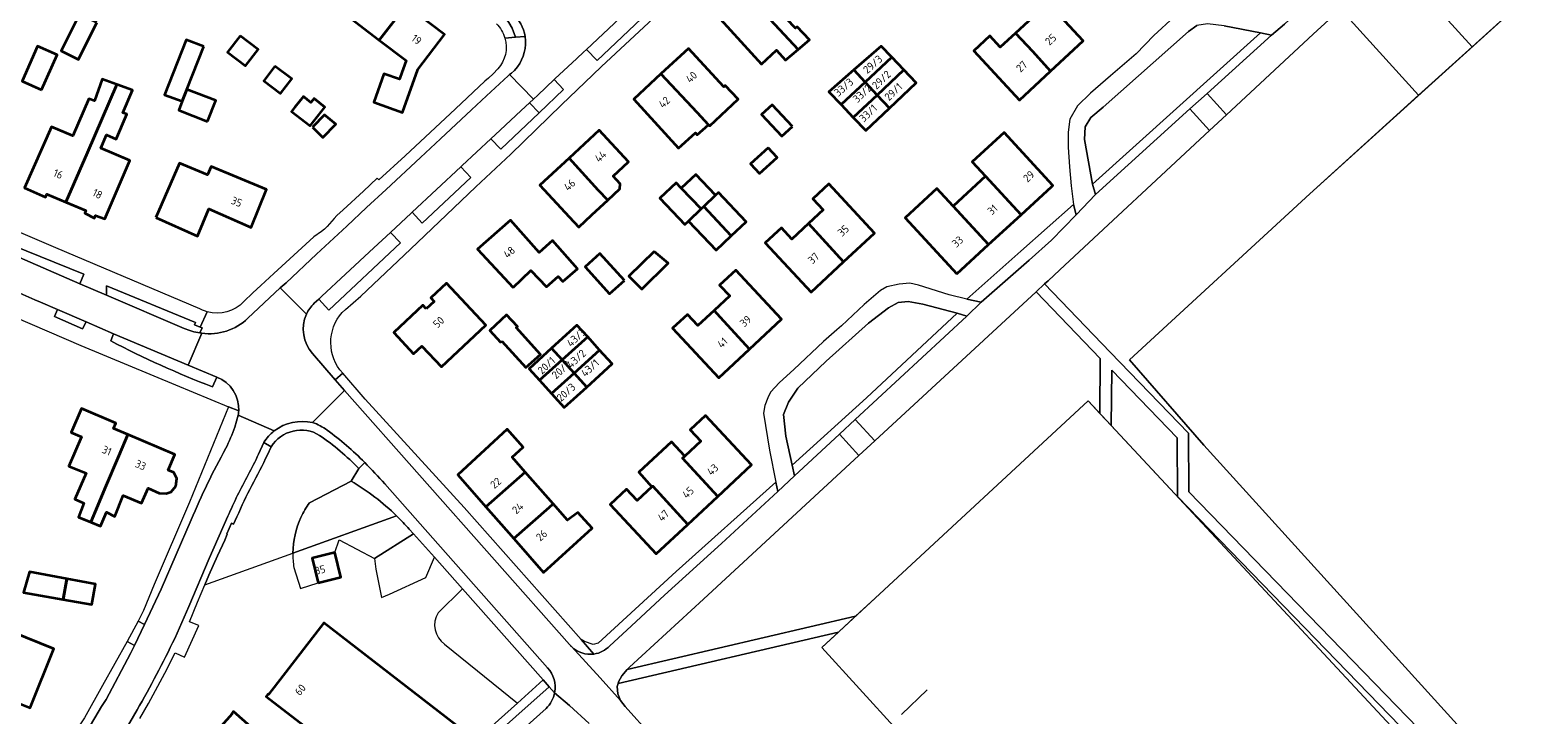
# Model space of a CAD drawing. Extents: x 150256 to 156914, y 461459 to 469481.
# Tile 29 of 256: x 153023 to 153284, y 462302 to 462421. Entities that reach past the tile are written whole.
import ezdxf
from ezdxf.enums import TextEntityAlignment as Align

# ---------------------------------------------------------------- set-up
doc = ezdxf.new("R2010")
doc.units = 0
doc.header["$LTSCALE"] = 0.75
for name, color, linetype, lineweight in [('B-RO-GR-BEPLANTING_CULTUUR_BODEMBEDEKKER-GV', 251, 'CONTINUOUS', 18), ('B-RO-GR-BEPLANTING_CULTUUR_HEESTERS-GV', 251, 'CONTINUOUS', 18), ('B-RO-GR-BOS_GEMENGD-GV', 251, 'CONTINUOUS', 13), ('B-RO-GR-BOS_LOOF-GV', 251, 'CONTINUOUS', 13), ('B-RO-GR-GRAS-GV', 251, 'CONTINUOUS', 13), ('B-RO-GR-GROENVOORZIENING-GV', 251, 'CONTINUOUS', 18), ('B-RO-IE-TERREINAFSCHEIDING_KUNSTMATIG_HEKWERK-G', 251, 'IE-TERREINAFSCHEIDING-KUNSTMATIG', 18), ('B-RO-IE-TERREINAFSCHEIDING_KUNSTMATIG_MUUR-G', 251, 'IE-TERREINAFSCHEIDING-KUNSTMATIG-DICHT', 18), ('B-RO-OG-BEBOUWING-GV', 6, 'CONTINUOUS', 35), ('B-RO-OG-BEBOUWING-T18', 1, 'CONTINUOUS', 18), ('B-RO-OG-TERREIN_CULTUURSCHEIDING-GV', 251, 'CONTINUOUS', 18), ('B-RO-VH-VERHARDING_ASFALT-GV', 251, 'CONTINUOUS', 18), ('B-RO-VH-VERHARDING_BETONSTRAATSTEEN-GV', 251, 'CONTINUOUS', 18), ('B-RO-VH-VERHARDING_FUNDERING_ZAND-GV', 251, 'CONTINUOUS', 18), ('B-RO-VH-VERHARDING_STRAATBAKSTEEN-GV', 251, 'CONTINUOUS', 18), ('B-RO-VH-VERHARDING_TEGEL-GV', 251, 'CONTINUOUS', 18)]:
    doc.layers.add(name, color=color, linetype=linetype, lineweight=lineweight)
doc.styles.add('NLCS-ISO-M200-T18', font='NLCS-ISO.ttf', dxfattribs={"height": 360})
doc.linetypes.add('IE-TERREINAFSCHEIDING-KUNSTMATIG', pattern='A,4,[82,NLCS.SHX,S=0.75,R=90,X=0,Y=0],4,-2', length=10)
doc.linetypes.add('IE-TERREINAFSCHEIDING-KUNSTMATIG-DICHT', pattern='A,8,-1,[82,NLCS.SHX,S=0.75,R=90,X=0,Y=0],-1', length=10)

msp = doc.modelspace()

# ---------------------------------------------------------------- linework, layer by layer
at = {"layer": 'B-RO-GR-BEPLANTING_CULTUUR_BODEMBEDEKKER-GV'}
for points in [[(153106.328, 462423.829), (153104.092, 462425.817), (153103.653, 462426.207), (153103.218, 462426.539), (153102.651, 462426.972), (153101.823, 462427.602), (153100.762, 462426.471), (153102.546, 462425.244), (153103.797, 462424.243), (153105.054, 462423.063), (153105.74, 462422.216), (153106.279, 462421.26), (153106.878, 462419.671), (153108.516, 462419.798)], [(153086.278, 462336.794), (153068.324, 462330.33)], [(153068.491, 462327.845), (153069.651, 462324.21), (153072.718, 462325.185), (153071.669, 462329.47), (153075.596, 462330.432), (153076.324, 462332.625), (153082.466, 462329.428), (153089.189, 462333.673)], [(153089.189, 462333.673), (153088.471, 462334.473)]]:
    msp.add_lwpolyline(points, dxfattribs=at)
for points in [[(153108.516, 462419.798, 0.1712226), (153106.328, 462423.829)], [(153088.471, 462334.473, 0.0194918), (153086.278, 462336.794)], [(153068.324, 462330.33, 0.0406496), (153068.491, 462327.845)]]:
    msp.add_lwpolyline(points, format="xyb", dxfattribs=at)
at = {"layer": 'B-RO-GR-BEPLANTING_CULTUUR_HEESTERS-GV'}
msp.add_lwpolyline([(153082.466, 462329.428), (153082.707, 462327.528), (153083.673, 462322.626), (153085.039, 462323.246), (153091.319, 462326.095), (153092.834, 462329.617), (153089.189, 462333.673)], close=True, dxfattribs=at)
msp.add_lwpolyline([(153094.596, 462314.568), (153107.216, 462304.372), (153111.658, 462308.402), (153097.68, 462324.136), (153093.473, 462319.996)], dxfattribs=at)
msp.add_lwpolyline([(153093.473, 462319.996, 0.3988608), (153094.596, 462314.568)], format="xyb", dxfattribs=at)
at = {"layer": 'B-RO-GR-BOS_GEMENGD-GV'}
msp.add_lwpolyline([(153287.315, 462281.463), (153226.013, 462349.045), (153213.155, 462363.798), (153244.393, 462392.562), (153263.223, 462409.609), (153249.695, 462424.551), (153244.947, 462420.176), (153229.957, 462406.231), (153227.029, 462403.507), (153201.114, 462379.397), (153199.077, 462377.514), (153198.464, 462376.947), (153209.844, 462365.157), (153223.392, 462351.122), (153223.46, 462340.95), (153282.059, 462280.521), (153283.576, 462274.312), (153291.372, 462277.825)], dxfattribs=at)
at = {"layer": 'B-RO-GR-BOS_LOOF-GV'}
msp.add_lwpolyline([(153317.659, 462487.048), (153316.915, 462486.351), (153315.906, 462485.406), (153288.203, 462460.035), (153278.597, 462451.184), (153275.798, 462448.604), (153258.902, 462433.035), (153272.504, 462418.01), (153316.772, 462458.086), (153356.329, 462414.287), (153367.801, 462401.586), (153373.728, 462394.796)], dxfattribs=at)
for points in [[(153165.751, 462319.4), (153169.127, 462322.532), (153205.99, 462356.722), (153208.03, 462354.532), (153208.121, 462364.063), (153196.995, 462375.589), (153169.092, 462349.796), (153166.338, 462347.25), (153139.428, 462322.376), (153126.612, 462310.594), (153126.225, 462310.164)], [(153281.078, 462276.11), (153280.245, 462279.519), (153221.466, 462340.134), (153221.397, 462350.309), (153210.102, 462362.011), (153210.01, 462352.406), (153230.487, 462330.423), (153257.685, 462301.224)], [(153125.055, 462304.805), (153125.844, 462303.791), (153130.429, 462298.684), (153160.317, 462263.518), (153163.255, 462263.239), (153165.981, 462263.182), (153168.112, 462263.33), (153175.379, 462263.633), (153179.063, 462264.118), (153182.611, 462264.931), (153185.56, 462265.667), (153189.955, 462267.075), (153172.35, 462286.169), (153178.845, 462291.972), (153179.485, 462292.544), (153159.918, 462313.991), (153162.79, 462316.655), (153124.623, 462307.736), (153124.483, 462307.219), (153124.569, 462305.981)]]:
    msp.add_lwpolyline(points, close=True, dxfattribs=at)
at = {"layer": 'B-RO-GR-GRAS-GV'}
msp.add_lwpolyline([(153375.171, 462393.143), (153373.728, 462394.796), (153367.801, 462401.586), (153356.329, 462414.287), (153316.772, 462458.086), (153272.504, 462418.01), (153263.223, 462409.609), (153244.393, 462392.562), (153213.155, 462363.798), (153226.013, 462349.045), (153287.315, 462281.463), (153391.274, 462374.697)], close=True, dxfattribs=at)
at = {"layer": 'B-RO-GR-GROENVOORZIENING-GV'}
for points in [[(153072.954, 462350.724, 0.4142754), (153064.578, 462348.754)], [(153079.757, 462344.973, 0.0490573), (153072.954, 462350.724)], [(153063.936, 462347.38, -0.0143232), (153061.222, 462342.034)], [(153061.222, 462342.034, 0.0242253), (153058.651, 462336.632)], [(153086.278, 462336.794, 0.061405), (153078.393, 462342.804)], [(153069.728, 462336.53, -0.0477656), (153071.199, 462339.06)], [(153071.199, 462339.06, 0.0477656), (153069.728, 462336.53)], [(153068.324, 462330.33, -0.1048179), (153069.728, 462336.53)], [(153069.728, 462336.53, 0.1048179), (153068.324, 462330.33)]]:
    msp.add_lwpolyline(points, format="xyb", dxfattribs=at)
for points in [[(153064.578, 462348.754), (153063.936, 462347.38)], [(153071.199, 462339.06), (153078.393, 462342.804), (153079.757, 462344.973)], [(153078.393, 462342.804), (153071.199, 462339.06)], [(153058.651, 462336.632), (153058.073, 462335.366), (153057.694, 462335.531), (153056.89, 462333.665), (153056.968, 462333.62), (153056.527, 462332.576), (153055.293, 462329.867), (153053.803, 462326.5), (153053.102, 462324.851), (153068.324, 462330.33)], [(153068.324, 462330.33), (153086.278, 462336.794)]]:
    msp.add_lwpolyline(points, dxfattribs=at)
at = {"layer": 'B-RO-IE-TERREINAFSCHEIDING_KUNSTMATIG_HEKWERK-G'}
for points in [[(153356.329, 462414.287), (153316.772, 462458.086), (153244.393, 462392.562), (153213.155, 462363.798)], [(153213.155, 462363.798), (153226.013, 462349.045), (153287.315, 462281.463), (153391.274, 462374.697), (153367.801, 462401.586), (153356.329, 462414.287)], [(153169.127, 462322.532), (153205.99, 462356.722), (153230.487, 462330.423)], [(153230.487, 462330.423), (153257.685, 462301.224)], [(153169.127, 462322.532), (153159.918, 462313.991)]]:
    msp.add_lwpolyline(points, dxfattribs=at)
at = {"layer": 'B-RO-IE-TERREINAFSCHEIDING_KUNSTMATIG_MUUR-G'}
msp.add_lwpolyline([(153178.165, 462306.678), (153173.675, 462302.403)], dxfattribs=at)
at = {"layer": 'B-RO-OG-BEBOUWING-GV'}
for points in [[(153146.933, 462427.103), (153155.789, 462417.545), (153157.764, 462419.201), (153155.632, 462421.467), (153155.351, 462421.213), (153153.842, 462422.809), (153156.711, 462425.431), (153151.408, 462431.192), (153151.189, 462430.992), (153149.999, 462431.103), (153148.716, 462429.931), (153148.9, 462428.9)], [(153083.292, 462419.15), (153087.921, 462425.19), (153081.902, 462429.778), (153077.306, 462423.712)], [(153193.462, 462420.394), (153196.43, 462417.18), (153199.499, 462413.79), (153205.159, 462419.036), (153197.247, 462427.573), (153194.528, 462425.054), (153196.359, 462423.078)], [(153087.921, 462425.19), (153083.292, 462419.15), (153087.912, 462415.629), (153086.878, 462412.732), (153086.762, 462412.406), (153084.097, 462413.358), (153082.331, 462408.414), (153087.294, 462406.642), (153089.952, 462414.084), (153094.568, 462420.125)], [(153155.789, 462417.545), (153146.933, 462427.103), (153145.031, 462425.365), (153143.986, 462425.574), (153142.685, 462424.385), (153142.627, 462423.168), (153142.276, 462422.847), (153149.445, 462415.002), (153152.033, 462417.407), (153153.606, 462415.715)], [(153034.397, 462422.218), (153031.393, 462423.658), (153028.227, 462417.301), (153031.201, 462415.836)], [(153059.198, 462419.938), (153057.008, 462417.069), (153060.116, 462414.696), (153062.306, 462417.566)], [(153199.499, 462413.79), (153196.43, 462417.18), (153193.462, 462420.394), (153190.803, 462417.93), (153188.981, 462419.896), (153186.195, 462417.315), (153194.099, 462408.786)], [(153024.829, 462410.584), (153027.5, 462416.614), (153024.135, 462418.104), (153021.464, 462412.074)], [(153052.906, 462418.074), (153049.871, 462419.21), (153046.123, 462409.724), (153049.158, 462408.588), (153049.953, 462410.644)], [(153140.298, 462404.525), (153140.487, 462404.309), (153145.434, 462408.93), (153143.164, 462411.336), (153142.933, 462411.105), (153136.801, 462417.741), (153132.045, 462413.336), (153138.331, 462406.637)], [(153165.447, 462414.004), (153167.405, 462411.887), (153172.03, 462416.202), (153170.195, 462418.131)], [(153065.208, 462414.682), (153063.283, 462412.145), (153066.211, 462409.922), (153068.137, 462412.46)], [(153167.405, 462411.887), (153169.463, 462409.662), (153174.096, 462414.031), (153172.03, 462416.202)], [(153037.872, 462411.484), (153035.333, 462412.417), (153033.953, 462408.663), (153032.993, 462409.016), (153030.209, 462402.595), (153026.553, 462404.18), (153021.858, 462393.597), (153025.514, 462391.973), (153025.716, 462392.483), (153029.046, 462391.09), (153032.782, 462399.707)], [(153140.298, 462404.525), (153138.331, 462406.637), (153132.045, 462413.336), (153127.329, 462408.969), (153135.108, 462400.445), (153138.027, 462403.12), (153138.325, 462402.769)], [(153163.242, 462408.001), (153167.405, 462411.887), (153165.447, 462414.004), (153161.114, 462410.238)], [(153167.405, 462411.887), (153163.242, 462408.001), (153165.35, 462405.785), (153169.463, 462409.662)], [(153169.463, 462409.662), (153171.591, 462407.361), (153176.237, 462411.781), (153174.096, 462414.031)], [(153037.872, 462411.484), (153032.782, 462399.707), (153029.046, 462391.09), (153032.494, 462389.648), (153032.296, 462389.178), (153034.009, 462388.317), (153034.175, 462388.782), (153035.783, 462388.226), (153040.098, 462398.307), (153035.088, 462400.479), (153036.073, 462402.751), (153037.705, 462402.044), (153039.559, 462406.322), (153038.913, 462406.592), (153040.545, 462410.501)], [(153053.557, 462405.084), (153054.963, 462408.689), (153049.953, 462410.644), (153049.158, 462408.588), (153048.555, 462407.06)], [(153068.687, 462407.553), (153068.116, 462406.832), (153071.291, 462404.317), (153073.87, 462407.571), (153071.985, 462409.065), (153071.431, 462408.366), (153070.141, 462409.388)], [(153171.591, 462407.361), (153169.463, 462409.662), (153165.35, 462405.785), (153167.528, 462403.496)], [(153154.83, 462404.22), (153151.305, 462407.989), (153149.48, 462406.282), (153153.005, 462402.513)], [(153071.739, 462404.088), (153073.532, 462402.327), (153075.742, 462404.611), (153073.828, 462406.256)], [(153116.133, 462398.705), (153121.177, 462393.215), (153122.827, 462391.436), (153124.941, 462393.397), (153125.013, 462394.285), (153123.772, 462395.622), (153126.433, 462398.09), (153121.37, 462403.556)], [(153194.39, 462388.916), (153199.707, 462393.795), (153199.922, 462393.993), (153191.477, 462403.195), (153185.945, 462398.119), (153188.252, 462395.605)], [(153150.605, 462400.52), (153147.575, 462397.753), (153149.115, 462396.066), (153152.145, 462398.833)], [(153044.617, 462388.434), (153051.807, 462385.211), (153053.751, 462389.962), (153061.129, 462386.738), (153063.74, 462393.311), (153054.166, 462397.263), (153053.55, 462395.849), (153048.718, 462397.877)], [(153121.177, 462393.215), (153116.133, 462398.705), (153111.104, 462394.047), (153116.173, 462388.574), (153117.823, 462386.795), (153120.092, 462388.899), (153122.827, 462391.436)], [(153136.811, 462387.84), (153138.997, 462389.926), (153135.569, 462393.519), (153134.675, 462394.467), (153131.85, 462391.804), (153136.163, 462387.229)], [(153135.569, 462393.519), (153138.997, 462389.926), (153139.454, 462390.362), (153141.489, 462392.304), (153138.097, 462395.902)], [(153163.672, 462380.762), (153169.05, 462385.759), (153161.122, 462394.29), (153158.321, 462391.688), (153160.119, 462389.754), (153157.574, 462387.388)], [(153194.39, 462388.916), (153188.252, 462395.605), (153182.625, 462390.441), (153188.763, 462383.752)], [(153139.454, 462390.362), (153144.214, 462385.251), (153146.795, 462387.684), (153141.993, 462392.778), (153141.489, 462392.304)], [(153183.252, 462378.695), (153188.763, 462383.752), (153182.625, 462390.441), (153179.838, 462393.478), (153174.327, 462388.42)], [(153138.997, 462389.926), (153136.811, 462387.84), (153141.586, 462382.774), (153144.214, 462385.251), (153139.454, 462390.362)], [(153106.456, 462376.347), (153109.499, 462379.261), (153112.213, 462376.426), (153114.27, 462378.25), (153115.065, 462377.351), (153117.586, 462379.586), (153113.274, 462384.45), (153110.954, 462382.393), (153105.999, 462387.983), (153100.316, 462382.946)], [(153157.574, 462387.388), (153154.696, 462384.714), (153152.898, 462386.649), (153150.104, 462384.053), (153158.033, 462375.521), (153163.672, 462380.762)], [(153125.721, 462377.543), (153121.497, 462382.203), (153118.942, 462379.888), (153123.167, 462375.227)], [(153130.856, 462382.557), (153126.515, 462378.3), (153128.739, 462376.032), (153133.32, 462380.523)], [(153147.388, 462365.679), (153152.931, 462370.842), (153144.995, 462379.362), (153142.204, 462376.763), (153143.96, 462374.878), (153141.267, 462372.37), (153142.324, 462371.209)], [(153091.427, 462372.662), (153090.852, 462373.277), (153085.8, 462368.551), (153089.23, 462364.868), (153090.654, 462366.2), (153094.036, 462362.585), (153101.733, 462369.786), (153094.918, 462377.077), (153092.205, 462374.541), (153092.779, 462373.927)], [(153104.503, 462367.064), (153108.685, 462362.468), (153111.199, 462364.756), (153106.985, 462369.384), (153107.202, 462369.587), (153105.324, 462371.596), (153102.417, 462368.878), (153104.295, 462366.869)], [(153147.388, 462365.679), (153142.324, 462371.209), (153141.267, 462372.37), (153138.428, 462369.725), (153136.62, 462371.666), (153134.06, 462369.281), (153142.049, 462360.705)], [(153114.929, 462363.78), (153119.376, 462367.771), (153117.509, 462369.822), (153113.088, 462365.798)], [(153114.929, 462363.78), (153117.008, 462361.5), (153121.439, 462365.504), (153119.376, 462367.771)], [(153113.088, 462365.798), (153109.206, 462362.266), (153111.021, 462360.272), (153114.929, 462363.78)], [(153121.439, 462365.504), (153117.008, 462361.5), (153119.211, 462359.085), (153123.625, 462363.103)], [(153117.008, 462361.5), (153114.929, 462363.78), (153111.021, 462360.272), (153113.109, 462357.978)], [(153113.109, 462357.978), (153115.323, 462355.546), (153119.211, 462359.085), (153117.008, 462361.5)], [(153033.332, 462335.701), (153034.552, 462338.593), (153035.845, 462341.655), (153038.176, 462347.178), (153039.756, 462350.881), (153037.297, 462351.93), (153037.684, 462352.848), (153031.705, 462355.398), (153029.921, 462351.212), (153031.706, 462350.451), (153029.561, 462345.419), (153032.512, 462344.16), (153030.583, 462339.678), (153032.15, 462338.975), (153031.231, 462336.58)], [(153135.79, 462346.762), (153141.876, 462340.147), (153147.734, 462345.608), (153139.772, 462354.15), (153137.103, 462351.662), (153138.936, 462349.695), (153136.162, 462347.109)], [(153039.756, 462350.881), (153038.176, 462347.178), (153035.845, 462341.655), (153034.552, 462338.593), (153033.332, 462335.701), (153035.026, 462334.992), (153036.042, 462337.407), (153037.501, 462336.677), (153038.961, 462340.325), (153042.143, 462338.966), (153043.264, 462341.576), (153045.2, 462340.744), (153046.36, 462340.631), (153047.268, 462340.974), (153048.068, 462341.953), (153048.227, 462343.278), (153047.732, 462344.287), (153046.74, 462344.71), (153047.892, 462347.412)], [(153108.542, 462344.376), (153106.303, 462346.925), (153108.177, 462348.666), (153105.44, 462351.783), (153096.868, 462343.92), (153101.754, 462338.343)], [(153136.689, 462335.312), (153141.876, 462340.147), (153135.79, 462346.762), (153136.162, 462347.109), (153133.898, 462349.588), (153128.222, 462344.345), (153130.497, 462341.828), (153130.618, 462341.941)], [(153113.401, 462338.842), (153108.542, 462344.376), (153101.754, 462338.343), (153106.552, 462332.868), (153112.722, 462338.247)], [(153136.689, 462335.312), (153130.618, 462341.941), (153130.497, 462341.828), (153127.931, 462339.436), (153126.111, 462341.388), (153123.282, 462338.752), (153131.231, 462330.224)], [(153113.401, 462338.842), (153112.722, 462338.247), (153106.552, 462332.868), (153111.692, 462327.002), (153120.123, 462334.682), (153117.633, 462337.347), (153115.856, 462336.046)], [(153072.718, 462325.185), (153076.646, 462326.147), (153075.596, 462330.432), (153071.669, 462329.47)], [(153028.529, 462322.304), (153029.191, 462325.891), (153022.71, 462327.123), (153021.707, 462323.519)], [(153029.191, 462325.891), (153028.529, 462322.304), (153033.532, 462321.414), (153034.171, 462324.945)], [(153088.068, 462286.862), (153097.872, 462299.583), (153073.658, 462318.255), (153064.085, 462305.878), (153064.009, 462305.935), (153063.694, 462305.529), (153070.242, 462300.464), (153069.214, 462299.319), (153068.234, 462300.199), (153066.163, 462297.89), (153067.141, 462297.011), (153066.074, 462295.824), (153058.07, 462302.929), (153057.733, 462302.549), (153057.808, 462302.483), (153047.376, 462290.794), (153070.27, 462270.446), (153080.669, 462282.131), (153080.744, 462282.064), (153081.025, 462282.385), (153081.081, 462282.448), (153074.876, 462287.991), (153080.342, 462292.662), (153088.002, 462286.777)], [(153019.387, 462304.927), (153022.826, 462303.537), (153026.947, 462313.747), (153017.2, 462317.679), (153014.213, 462310.279), (153010.319, 462311.85), (153007.616, 462305.155), (153017.817, 462301.04)]]:
    msp.add_lwpolyline(points, close=True, dxfattribs=at)
at = {"layer": 'B-RO-OG-TERREIN_CULTUURSCHEIDING-GV'}
for points in [[(153272.504, 462418.01), (153258.902, 462433.035), (153252.162, 462426.825), (153249.695, 462424.551), (153263.223, 462409.609)], [(153129.076, 462426.836), (153125.725, 462423.709), (153124.922, 462422.96), (153119.139, 462417.565), (153120.981, 462415.643), (153130.807, 462424.947)], [(153235.845, 462420.455), (153229.543, 462421.657), (153226.656, 462421.962), (153224.848, 462421.72), (153223.4, 462420.69), (153208.627, 462407.558), (153206.482, 462405.744), (153205.477, 462404.143), (153205.361, 462401.96), (153206.793, 462394.222)], [(153109.279, 462408.318), (153110.947, 462406.591), (153115.166, 462410.624), (153113.561, 462412.335), (153110.713, 462409.663), (153109.96, 462408.957)], [(153110.947, 462406.591), (153109.279, 462408.318), (153107.853, 462406.98), (153104.2, 462403.576), (153102.59, 462402.074), (153104.354, 462400.288)], [(153097.407, 462397.243), (153088.963, 462389.374), (153090.737, 462387.485), (153099.152, 462395.391)], [(153072.804, 462374.317), (153074.55, 462372.42), (153086.952, 462384.055), (153085.221, 462385.88), (153082.337, 462383.187), (153077.453, 462378.625), (153073.352, 462374.824)], [(153016.979, 462384.785), (153016.424, 462383.51), (153031.439, 462376.982), (153032.16, 462378.66)], [(153154.764, 462345.538), (153167.615, 462357.198), (153183.314, 462371.883), (153177.381, 462373.459), (153174.832, 462373.912), (153173.137, 462373.714), (153171.445, 462372.798), (153167.974, 462370.148), (153160.646, 462363.591), (153155.759, 462358.881), (153154.118, 462356.47), (153153.276, 462354.35), (153153.687, 462350.614)], [(153032.563, 462370.362), (153027.592, 462372.5), (153027.072, 462371.301), (153031.884, 462369.164)], [(153032.727, 462299.575), (153032.729, 462299.578), (153035.164, 462303.75), (153036.002, 462304.992), (153040.212, 462312.928), (153040.895, 462314.362), (153039.64, 462315.01), (153035.368, 462307.425), (153032.269, 462301.801), (153031.182, 462300.231)]]:
    msp.add_lwpolyline(points, close=True, dxfattribs=at)
for points in [[(153052.221, 462368.453), (153052.597, 462369.341), (153052.285, 462369.466), (153051.32, 462369.855), (153051.495, 462370.277), (153036.062, 462376.61), (153036.086, 462375.007)], [(153036.086, 462375.007), (153049.502, 462369.236)], [(153054.401, 462359.127), (153055.155, 462360.802), (153055.149, 462360.804), (153050.217, 462362.879), (153037.287, 462368.299), (153036.79, 462367.088)], [(153058.951, 462354.956), (153057.183, 462355.684), (153050.422, 462339.179), (153044.312, 462324.894), (153042.476, 462320.388), (153041.514, 462318.564)], [(153058.293, 462352.141), (153058.856, 462354.206)], [(153041.514, 462318.564), (153042.623, 462317.989), (153045.524, 462324.079), (153050.74, 462336.097)]]:
    msp.add_lwpolyline(points, dxfattribs=at)
for points in [[(153049.502, 462369.236, 0.0637418), (153052.221, 462368.453)], [(153036.79, 462367.088, 0.0280912), (153054.401, 462359.127)], [(153058.856, 462354.206, 0.0334719), (153058.951, 462354.956)], [(153056.703, 462348.491, 0.0301452), (153058.293, 462352.141)], [(153050.74, 462336.097, -0.0281616), (153056.703, 462348.491)]]:
    msp.add_lwpolyline(points, format="xyb", dxfattribs=at)
at = {"layer": 'B-RO-VH-VERHARDING_ASFALT-GV'}
for points in [[(153259.698, 462440.268), (153257.015, 462437.79), (153248.965, 462430.289), (153240.028, 462421.961), (153237.729, 462420.042), (153226.594, 462409.937), (153229.957, 462406.231), (153244.947, 462420.176), (153249.695, 462424.551), (153252.162, 462426.825), (153258.902, 462433.035), (153275.798, 462448.604), (153272.557, 462452.12)], [(153227.029, 462403.507), (153229.957, 462406.231), (153226.594, 462409.937), (153223.632, 462407.25)], [(153198.464, 462376.947), (153199.077, 462377.514), (153201.114, 462379.397), (153227.029, 462403.507), (153223.632, 462407.25), (153207.278, 462392.409), (153203.91, 462388.898), (153199.676, 462384.517), (153195.778, 462381.079), (153187.515, 462373.792), (153185.037, 462371.385), (153165.696, 462353.47), (153169.092, 462349.796), (153196.995, 462375.589)], [(153166.338, 462347.25), (153169.092, 462349.796), (153165.696, 462353.47), (153162.941, 462350.918)]]:
    msp.add_lwpolyline(points, close=True, dxfattribs=at)
for points in [[(153105.037, 462419.528), (153106.878, 462419.671), (153106.279, 462421.26), (153105.74, 462422.216), (153105.054, 462423.063), (153103.797, 462424.243), (153102.546, 462425.244), (153100.762, 462426.471), (153101.823, 462427.602)], [(153107.202, 462414.542), (153106.683, 462413.937), (153106.186, 462413.469), (153105.811, 462413.198), (153109.96, 462408.957), (153110.713, 462409.663), (153113.561, 462412.335), (153113.695, 462412.461), (153117.474, 462416.006), (153118.632, 462417.092), (153119.139, 462417.565), (153124.922, 462422.96), (153125.725, 462423.709), (153121.208, 462428.538)], [(153129.076, 462426.836), (153130.807, 462424.947), (153120.981, 462415.643), (153119.139, 462417.565), (153118.632, 462417.092), (153117.474, 462416.006), (153113.695, 462412.461), (153113.561, 462412.335), (153115.166, 462410.624), (153110.947, 462406.591), (153104.354, 462400.288), (153102.59, 462402.074), (153097.626, 462397.447), (153097.407, 462397.243), (153099.152, 462395.391), (153090.737, 462387.485), (153088.963, 462389.374), (153088.805, 462389.227), (153085.221, 462385.88), (153086.952, 462384.055), (153074.55, 462372.42), (153072.804, 462374.317), (153072.022, 462373.594)], [(153076.878, 462372.026), (153077.465, 462372.535), (153080.093, 462374.854), (153088.676, 462382.983), (153094.935, 462388.912), (153099.982, 462393.766), (153106.061, 462399.435), (153114.829, 462407.965), (153120.257, 462413.181), (153121.732, 462414.599), (153132.405, 462424.467)], [(153108.516, 462419.798), (153106.878, 462419.671), (153105.037, 462419.528)], [(153060.528, 462371.002), (153066.141, 462376.246), (153067.139, 462377.163), (153072.443, 462382.102), (153077.67, 462386.971), (153081.089, 462390.158), (153084.464, 462393.303), (153090.42, 462398.855), (153093.892, 462402.091), (153099.241, 462407.076), (153101.854, 462409.509), (153105.592, 462412.994), (153105.811, 462413.198), (153106.186, 462413.469), (153106.683, 462413.937), (153107.202, 462414.542)], [(153103.836, 462414.173), (153102.978, 462413.356), (153102.166, 462412.607), (153101.544, 462412.035), (153096.493, 462407.261), (153087.779, 462399.124), (153083.19, 462394.999), (153082.931, 462395.25), (153080.531, 462393.024), (153077.013, 462389.786), (153075.944, 462388.812), (153075.492, 462388.309), (153074.275, 462386.879), (153073.788, 462386.43), (153073.256, 462386.007), (153071.926, 462385.115), (153065.023, 462378.74), (153062.758, 462376.661), (153061.414, 462375.396), (153059.854, 462373.891)], [(153072.022, 462373.594), (153072.804, 462374.317), (153073.352, 462374.824), (153077.453, 462378.625), (153082.337, 462383.187), (153085.221, 462385.88), (153088.805, 462389.227), (153088.963, 462389.374), (153097.407, 462397.243), (153097.626, 462397.447), (153102.59, 462402.074), (153104.2, 462403.576), (153107.853, 462406.98), (153109.279, 462408.318), (153109.96, 462408.957), (153105.811, 462413.198), (153105.592, 462412.994), (153101.854, 462409.509), (153099.241, 462407.076), (153093.892, 462402.091), (153090.42, 462398.855), (153084.464, 462393.303), (153081.089, 462390.158), (153077.67, 462386.971), (153072.443, 462382.102), (153067.139, 462377.163), (153066.141, 462376.246), (153070.662, 462371.692)], [(153053.183, 462372.23), (153052.676, 462372.408), (153052.215, 462372.609), (153027.297, 462383.221), (153000, 462394.882)], [(153036.79, 462367.088), (153037.287, 462368.299), (153032.563, 462370.362), (153031.884, 462369.164), (153027.072, 462371.301), (153027.592, 462372.5), (153024.652, 462373.764), (153023.672, 462374.189), (153021.031, 462375.335), (153020.397, 462373.941), (153019.094, 462374.492), (153013.942, 462376.669), (153001.772, 462381.812), (153002.485, 462383.191), (153000, 462384.3), (152998.557, 462384.944), (152998.067, 462383.628), (152982.785, 462389.547), (152981.736, 462388.85), (152980.641, 462387.785), (152982.603, 462386.988), (153000, 462379.912), (153031.621, 462366.305), (153048.024, 462359.489)], [(153049.502, 462369.236), (153036.086, 462375.007), (153031.439, 462376.982), (153016.424, 462383.51)], [(153016.979, 462384.785), (153032.16, 462378.66), (153031.439, 462376.982), (153036.086, 462375.007), (153036.062, 462376.61), (153051.495, 462370.277), (153051.32, 462369.855), (153052.285, 462369.466), (153053.461, 462372.146)], [(153021.031, 462375.335), (153023.672, 462374.189), (153024.652, 462373.764), (153027.592, 462372.5), (153032.563, 462370.362), (153037.287, 462368.299), (153050.217, 462362.879), (153052.555, 462368.406)], [(153070.662, 462371.692), (153066.141, 462376.246), (153060.528, 462371.002)], [(153053.461, 462372.146), (153052.285, 462369.466), (153052.597, 462369.341), (153052.221, 462368.453)], [(153052.555, 462368.406), (153050.217, 462362.879), (153055.149, 462360.804), (153055.155, 462360.802)], [(153071.713, 462352.934), (153077.259, 462358.505), (153075.655, 462360.357), (153071.72, 462364.9)], [(153071.72, 462364.9), (153075.655, 462360.357), (153076.962, 462361.49)], [(153055.155, 462360.802), (153054.401, 462359.127)], [(153098.006, 462338.208), (153080.837, 462356.967), (153076.962, 462361.49), (153075.655, 462360.357), (153077.259, 462358.505), (153116.204, 462314.535)], [(153048.024, 462359.489), (153057.183, 462355.684), (153058.951, 462354.956)], [(153116.204, 462314.535), (153077.259, 462358.505), (153071.713, 462352.934)], [(153065.11, 462351.507), (153058.856, 462354.206), (153058.293, 462352.141)], [(153058.856, 462354.206), (153065.11, 462351.507)], [(153062.375, 462347.456), (153063.313, 462349.465)], [(153063.936, 462347.38), (153064.578, 462348.754), (153063.313, 462349.465), (153062.375, 462347.456)], [(153121.504, 462308.741), (153125.055, 462304.805), (153124.569, 462305.981), (153124.483, 462307.219), (153124.623, 462307.736), (153124.711, 462308.064), (153125.258, 462309.09), (153126.225, 462310.164), (153126.612, 462310.594), (153139.428, 462322.376), (153166.338, 462347.25), (153162.941, 462350.918), (153155.153, 462343.704), (153152.263, 462341.017), (153142.506, 462332.018), (153132.671, 462323.075), (153126.159, 462316.977), (153123.179, 462314.266)], [(153080.758, 462346.028), (153079.757, 462344.973), (153078.393, 462342.804)], [(153084.238, 462342.332), (153092.569, 462332.917), (153112.432, 462310.492)], [(153112.432, 462310.492), (153092.569, 462332.917), (153084.238, 462342.332)], [(153041.838, 462301.704), (153043.302, 462304.288), (153046.143, 462309.533), (153047.967, 462313.072), (153049.535, 462312.304), (153052.021, 462317.773), (153050.409, 462318.457), (153051.833, 462321.862), (153053.102, 462324.851), (153053.803, 462326.5), (153055.293, 462329.867), (153056.527, 462332.576), (153056.968, 462333.62), (153056.89, 462333.665), (153057.694, 462335.531), (153058.073, 462335.366), (153058.651, 462336.632)], [(153047.87, 462315.561), (153049.094, 462318.317), (153050.308, 462321.064), (153053.851, 462329.375), (153057.071, 462336.715)], [(153057.071, 462336.715), (153053.851, 462329.375), (153050.308, 462321.064), (153049.094, 462318.317), (153047.87, 462315.561)], [(153120.446, 462312.864), (153118.234, 462315.382), (153098.006, 462338.208)], [(153050.74, 462336.097), (153045.524, 462324.079), (153042.623, 462317.989), (153040.895, 462314.362), (153040.212, 462312.928), (153036.002, 462304.992), (153035.164, 462303.75), (153032.729, 462299.578), (153032.727, 462299.575), (153029.942, 462295.344), (153024.748, 462287.899), (153020.48, 462282.712), (153014.164, 462275.714), (153006.464, 462268.087), (153005.613, 462267.245), (153003.17, 462265.243)], [(153088.471, 462334.473), (153089.189, 462333.673), (153092.834, 462329.617), (153097.68, 462324.136), (153111.658, 462308.402), (153112.701, 462307.189), (153113.649, 462306.165)], [(153151.545, 462264.798), (153151.549, 462264.795), (153172.339, 462240.581), (153180.569, 462230.748), (153184.953, 462234.51), (153183.794, 462235.86), (153181.838, 462238.139), (153167.105, 462255.513), (153165.792, 462257.061), (153165.536, 462257.363), (153160.317, 462263.518), (153130.429, 462298.684), (153125.844, 462303.791), (153125.055, 462304.805), (153121.504, 462308.741), (153116.567, 462314.138)], [(153116.567, 462314.138), (153121.504, 462308.741)], [(153113.649, 462306.165), (153116.193, 462303.954), (153119.605, 462300.83)], [(153119.605, 462300.83), (153116.193, 462303.954), (153113.649, 462306.165)], [(153112.152, 462303.416), (153103.952, 462296.04)]]:
    msp.add_lwpolyline(points, dxfattribs=at)
for points in [[(153106.328, 462423.829, -0.1712226), (153108.516, 462419.798)], [(153103.577, 462421.996, -0.1272723), (153105.037, 462419.528)], [(153108.516, 462419.798, -0.2046737), (153107.202, 462414.542)], [(153107.202, 462414.542, 0.2046737), (153108.516, 462419.798)], [(153105.037, 462419.528, -0.2560032), (153103.836, 462414.173)], [(153059.854, 462373.891, -0.2754705), (153053.461, 462372.146)], [(153072.022, 462373.594, 0.0913791), (153070.662, 462371.692)], [(153070.662, 462371.692, -0.0913791), (153072.022, 462373.594)], [(153052.555, 462368.406, 0.2270038), (153060.528, 462371.002)], [(153060.528, 462371.002, -0.2270038), (153052.555, 462368.406)], [(153053.461, 462372.146, -0.0151768), (153053.183, 462372.23)], [(153070.662, 462371.692, 0.2903599), (153071.72, 462364.9)], [(153071.72, 462364.9, -0.2903599), (153070.662, 462371.692)], [(153076.962, 462361.49, -0.3842063), (153076.878, 462372.026)], [(153052.221, 462368.453, -0.0637418), (153049.502, 462369.236)], [(153052.221, 462368.453, 0.0088076), (153052.555, 462368.406)], [(153052.555, 462368.406, -0.0088076), (153052.221, 462368.453)], [(153054.401, 462359.127, -0.0280912), (153036.79, 462367.088)], [(153055.155, 462360.802, -0.329408), (153058.951, 462354.956)], [(153058.951, 462354.956, 0.329408), (153055.155, 462360.802)], [(153058.951, 462354.956, -0.0334719), (153058.856, 462354.206)], [(153058.293, 462352.141, -0.0301452), (153056.703, 462348.491)], [(153065.11, 462351.507, -0.2221705), (153071.713, 462352.934)], [(153071.713, 462352.934, -0.0900946), (153074.244, 462351.636)], [(153063.313, 462349.465, -0.1096331), (153065.11, 462351.507)], [(153074.244, 462351.636, -0.0404308), (153080.758, 462346.028)], [(153056.703, 462348.491, 0.0281616), (153050.74, 462336.097)], [(153060.58, 462343.892, 0.0210693), (153062.375, 462347.456)], [(153062.375, 462347.456, -0.0210693), (153060.58, 462343.892)], [(153061.222, 462342.034, 0.0143232), (153063.936, 462347.38)], [(153080.758, 462346.028, -0.016724), (153084.238, 462342.332)], [(153084.238, 462342.332, 0.016724), (153080.758, 462346.028)], [(153057.071, 462336.715, -0.0241277), (153060.58, 462343.892)], [(153060.58, 462343.892, 0.0241277), (153057.071, 462336.715)], [(153058.651, 462336.632, -0.0242253), (153061.222, 462342.034)], [(153078.393, 462342.804, -0.061405), (153086.278, 462336.794)], [(153086.278, 462336.794, -0.0194918), (153088.471, 462334.473)], [(153041.368, 462303.183, 0.0175948), (153047.87, 462315.561)], [(153047.87, 462315.561, -0.0175948), (153041.368, 462303.183)], [(153116.567, 462314.138, -0.0316334), (153116.204, 462314.535)], [(153116.204, 462314.535, 0.0316334), (153116.567, 462314.138)], [(153120.446, 462312.864, -0.2315079), (153116.567, 462314.138)], [(153116.567, 462314.138, 0.2315079), (153120.446, 462312.864)], [(153123.179, 462314.266, -0.1699214), (153120.446, 462312.864)], [(153112.432, 462310.492, -0.2336883), (153113.649, 462306.165)], [(153113.649, 462306.165, 0.2336883), (153112.432, 462310.492)], [(153113.649, 462306.165, -0.158257), (153112.152, 462303.416)], [(153030.529, 462286.382, 0.027566), (153041.368, 462303.183)], [(153041.368, 462303.183, -0.027566), (153030.529, 462286.382)]]:
    msp.add_lwpolyline(points, format="xyb", dxfattribs=at)
at = {"layer": 'B-RO-VH-VERHARDING_BETONSTRAATSTEEN-GV'}
for points in [[(153074.288, 462270.8), (153081.009, 462278.357), (153081.91, 462277.581), (153083.751, 462275.923), (153088.663, 462281.193), (153087.072, 462282.735), (153101.133, 462296.898), (153112.701, 462307.189), (153111.658, 462308.402), (153107.216, 462304.372), (153100.037, 462297.939), (153088.593, 462286.464), (153088.068, 462286.862), (153088.002, 462286.777), (153080.342, 462292.662), (153074.876, 462287.991), (153081.081, 462282.448), (153081.025, 462282.385), (153081.774, 462281.726), (153077.83, 462277.329), (153070.822, 462269.427), (153067.582, 462265.742)], [(153113.649, 462306.165), (153112.701, 462307.189), (153101.133, 462296.898), (153087.072, 462282.735), (153088.663, 462281.193)], [(153103.952, 462296.04), (153112.152, 462303.416)]]:
    msp.add_lwpolyline(points, dxfattribs=at)
msp.add_lwpolyline([(153112.152, 462303.416, 0.158257), (153113.649, 462306.165)], format="xyb", dxfattribs=at)
at = {"layer": 'B-RO-VH-VERHARDING_FUNDERING_ZAND-GV'}
msp.add_lwpolyline([(153282.059, 462280.521), (153223.46, 462340.95), (153223.392, 462351.122), (153209.844, 462365.157), (153198.464, 462376.947), (153196.995, 462375.589), (153208.121, 462364.063), (153208.03, 462354.532), (153210.01, 462352.406), (153210.102, 462362.011), (153221.397, 462350.309), (153221.466, 462340.134), (153280.245, 462279.519)], dxfattribs=at)
msp.add_lwpolyline([(153162.79, 462316.655), (153165.751, 462319.4), (153126.225, 462310.164), (153125.258, 462309.09), (153124.711, 462308.064), (153124.623, 462307.736)], close=True, dxfattribs=at)
at = {"layer": 'B-RO-VH-VERHARDING_STRAATBAKSTEEN-GV'}
for points in [[(153220.894, 462423.215), (153217.405, 462419.979), (153214.343, 462416.819), (153209.878, 462413.013), (153206.411, 462409.972), (153204.185, 462407.779), (153202.832, 462405.487), (153202.568, 462403.253), (153202.545, 462400.637), (153202.769, 462397.215), (153203.054, 462393.926), (153203.461, 462390.681), (153203.91, 462388.898), (153207.278, 462392.409), (153206.793, 462394.222), (153205.361, 462401.96), (153205.477, 462404.143), (153206.482, 462405.744), (153208.627, 462407.558), (153223.4, 462420.69), (153224.848, 462421.72)], [(153229.543, 462421.657), (153235.845, 462420.455), (153237.729, 462420.042), (153240.028, 462421.961)]]:
    msp.add_lwpolyline(points, dxfattribs=at)
msp.add_lwpolyline([(153183.314, 462371.883), (153185.037, 462371.385), (153187.515, 462373.792), (153184.987, 462374.289), (153181.972, 462375.049), (153176.656, 462376.718), (153175.153, 462377.071), (153173.271, 462376.886), (153171.139, 462376.425), (153170.043, 462375.816), (153167.218, 462373.409), (153163.302, 462369.689), (153162.475, 462369.026), (153160.166, 462366.952), (153155.07, 462362.119), (153152.549, 462359.856), (153150.997, 462358.183), (153150.538, 462357.225), (153150.014, 462355.884), (153149.81, 462354.572), (153150.832, 462348.154), (153151.962, 462342.599), (153152.263, 462341.017), (153155.153, 462343.704), (153154.764, 462345.538), (153153.687, 462350.614), (153153.276, 462354.35), (153154.118, 462356.47), (153155.759, 462358.881), (153160.646, 462363.591), (153167.974, 462370.148), (153171.445, 462372.798), (153173.137, 462373.714), (153174.832, 462373.912), (153177.381, 462373.459)], close=True, dxfattribs=at)
at = {"layer": 'B-RO-VH-VERHARDING_TEGEL-GV'}
for points in [[(153237.729, 462420.042), (153235.845, 462420.455), (153206.793, 462394.222), (153207.278, 462392.409), (153223.632, 462407.25), (153226.594, 462409.937)], [(153184.987, 462374.289), (153187.515, 462373.792), (153195.778, 462381.079), (153199.676, 462384.517), (153203.91, 462388.898), (153203.461, 462390.681), (153194.366, 462382.611)], [(153185.037, 462371.385), (153183.314, 462371.883), (153167.615, 462357.198), (153154.764, 462345.538), (153155.153, 462343.704), (153162.941, 462350.918), (153165.696, 462353.47)], [(153042.623, 462317.989), (153041.514, 462318.564), (153039.64, 462315.01), (153040.895, 462314.362)]]:
    msp.add_lwpolyline(points, close=True, dxfattribs=at)
for points in [[(153071.713, 462352.934, 0.2221705), (153065.11, 462351.507)], [(153074.244, 462351.636, 0.0900946), (153071.713, 462352.934)], [(153065.11, 462351.507, 0.1096331), (153063.313, 462349.465)], [(153064.578, 462348.754, -0.4142754), (153072.954, 462350.724)], [(153072.954, 462350.724, -0.0490573), (153079.757, 462344.973)], [(153080.758, 462346.028, 0.0404308), (153074.244, 462351.636)], [(153120.446, 462312.864, 0.1699214), (153123.179, 462314.266)]]:
    msp.add_lwpolyline(points, format="xyb", dxfattribs=at)
for points in [[(153063.313, 462349.465), (153064.578, 462348.754)], [(153079.757, 462344.973), (153080.758, 462346.028)], [(153152.263, 462341.017), (153151.962, 462342.599), (153134.682, 462327.175), (153121.206, 462314.723), (153120.337, 462314.506), (153118.797, 462315.018), (153118.234, 462315.382), (153120.446, 462312.864)], [(153123.179, 462314.266), (153126.159, 462316.977), (153132.671, 462323.075), (153142.506, 462332.018), (153152.263, 462341.017)]]:
    msp.add_lwpolyline(points, dxfattribs=at)

# ---------------------------------------------------------------- texts
at = {"layer": 'B-RO-OG-BEBOUWING-T18', "style": 'NLCS-ISO-M200-T18'}
for s, rotation, p in [('19', 322.7, (153089.747, 462419.259)), ('25', 42.9, (153199.532, 462419.274)), ('29/3', 41, (153168.721, 462414.986)), ('27', 42.9, (153194.503, 462414.614)), ('40', 42.8, (153137.326, 462412.775)), ('33/3', 41, (153163.694, 462411.017)), ('29/2', 43.6, (153170.22, 462412.301)), ('29/1', 43.6, (153172.292, 462410.223)), ('42', 42.8, (153132.618, 462408.415)), ('33/2', 43.5, (153166.905, 462409.954)), ('33/1', 43.6, (153167.927, 462406.519)), ('44', 42.9, (153121.584, 462399.048)), ('16', 337.3, (153027.699, 462395.989)), ('29', 42.5, (153195.736, 462395.58)), ('18', 333.3, (153034.497, 462392.549)), ('46', 42.9, (153116.236, 462394.088)), ('35', 338.3, (153058.587, 462391.175)), ('31', 42.5, (153189.451, 462389.812)), ('35', 42.9, (153163.622, 462386.176)), ('48', 41.6, (153105.776, 462382.44)), ('33', 42.5, (153183.416, 462384.275)), ('37', 42.9, (153158.476, 462381.394)), ('50', 43.1, (153093.556, 462370.329)), ('39', 43, (153146.703, 462370.508)), ('43/3', 42.3, (153117.392, 462367.691)), ('41', 43, (153142.687, 462366.766)), ('43/2', 42.3, (153117.403, 462363.996)), ('20/1', 42.3, (153112.234, 462362.831)), ('20/2', 42.3, (153114.771, 462362.095)), ('43/1', 42.3, (153119.773, 462362.4)), ('20/3', 42.3, (153115.627, 462358.185)), ('31', 336.9, (153036.116, 462348.085)), ('33', 336.9, (153041.971, 462345.588)), ('43', 43, (153140.994, 462344.793)), ('22', 41.2, (153103.442, 462342.486)), ('45', 43, (153136.743, 462340.83)), ('24', 41.2, (153107.261, 462338.128)), ('47', 43, (153132.453, 462336.832)), ('26', 41.2, (153111.394, 462333.411)), ('35', 14.3, (153073.027, 462327.426)), ('60', 50.8, (153069.599, 462306.671))]:
    msp.add_text(s, height=1.35, rotation=rotation, dxfattribs=at).set_placement(p, align=Align.MIDDLE)

doc.saveas('drawing.dxf')
